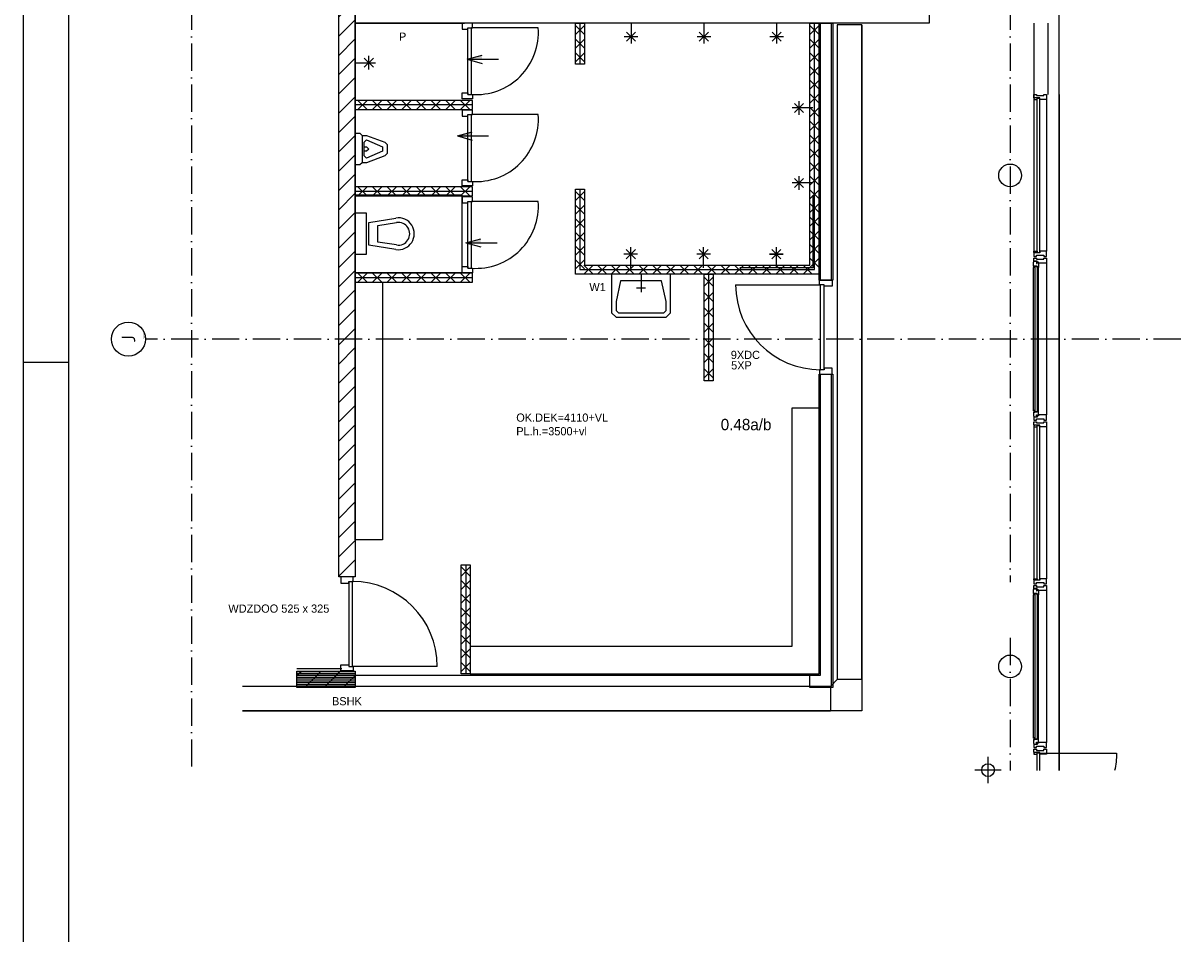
# Model space of a CAD drawing. Header units: millimetres. Extents: x -6587 to 170951, y 244 to 951952.
# Tile 53 of 102: x 25315 to 50770, y 914679 to 934709. Entities that reach past the tile are written whole.
import ezdxf
from ezdxf.enums import TextEntityAlignment as Align

# ---------------------------------------------------------------- set-up
doc = ezdxf.new("R2010")
doc.units = ezdxf.units.MM
doc.header["$LTSCALE"] = 100
doc.header["$PDMODE"] = 1
doc.linetypes.add('DASHDOT', pattern=[9, 6, -1.5, 0, -1.5])
for name, color, linetype in [('00KAD025', 2, 'CONTINUOUS'), ('00KAD070', 5, 'CONTINUOUS'), ('AL$7----_STRAMIEN', 1, 'DASHDOT'), ('ALN-----_BLOCKNAAM', 2, 'CONTINUOUS'), ('ALXA7---_KALKZVUIL', 1, 'CONTINUOUS'), ('BOUW', 8, 'CONTINUOUS'), ('DOORSNEDE', 1, 'CONTINUOUS'), ('KABELGOOT', 8, 'CONTINUOUS')]:
    doc.layers.add(name, color=color, linetype=linetype)
doc.styles.add('BURO-018', font='BUROFONT.shx', dxfattribs={"height": 180})
doc.styles.add('BURO-025', font='BUROFONT.shx', dxfattribs={"height": 250})
doc.styles.get("Standard").update_dxf_attribs({"font": 'iso.shx'})
pattern_1 = [(45, (-20420.1, 793926.38), (-212.13203, 212.13203), [])]
pattern_2 = [(45, (-20420.1, 793926.38), (-212.13203, 212.13203), [])]

# ---------------------------------------------------------------- blocks, each defined once
blk = doc.blocks.new('*U59')
at = {"layer": 'ALXA7---_KALKZVUIL', "color": 0}
for p, q in [((27783, 64175), (27683, 64275)), ((27783, 64275), (27683, 64175)), ((27783, 64025), (27683, 64125)), ((27783, 64125), (27683, 64025)), ((27783, 63875), (27683, 63975)), ((27783, 63975), (27683, 63875)), ((27783, 63725), (27683, 63825)), ((27783, 63825), (27683, 63725)), ((27783, 63575), (27683, 63675)), ((27783, 63675), (27683, 63575)), ((27783, 63425), (27683, 63525)), ((27783, 63525), (27683, 63425)), ((27783, 63275), (27683, 63375)), ((27783, 63375), (27683, 63275)), ((27783, 63125), (27683, 63225)), ((27783, 63225), (27683, 63125))]:
    blk.add_line(p, q, dxfattribs=at)
blk = doc.blocks.new('1010')
at = {"layer": 'AL$7----_STRAMIEN', "color": 7, "linetype": 'Continuous'}
blk.add_circle((0, 750), 750, dxfattribs=at)
at = {"layer": 'AL$7----_STRAMIEN', "color": 3, "linetype": 'Continuous'}
blk.add_attdef('STR-NAAM', text='', height=600, rotation=360, dxfattribs=at).set_placement((0, 750), align=Align.MIDDLE)
at = {"layer": 'ALN-----_BLOCKNAAM', "linetype": 'Continuous'}
blk.add_text('1010', height=100, dxfattribs=at).set_placement((0, 0))

msp = doc.modelspace()

# ---------------------------------------------------------------- hatches: boundary and pattern name
at = {"layer": 'BOUW'}
h = msp.add_hatch(dxfattribs=at)
h.set_pattern_fill('PREFBET', color=256, scale=2, style=0)
h.set_pattern_definition(pattern_1)
h.paths.add_polyline_path([(32615.3, 942824.3), (32615.3, 922528.6), (32255.3, 922528.6), (32255.3, 942824.3)])
h = msp.add_hatch(dxfattribs=at)
h.set_pattern_fill('PREFBET', color=256, scale=2, style=0)
h.set_pattern_definition(pattern_2)
h.paths.add_polyline_path([(32615.3, 942824.3), (32615.3, 922528.6), (32255.3, 922528.6), (32255.3, 942824.3)])
h = msp.add_hatch(dxfattribs=at)
h.set_pattern_fill('RASTER50', color=256, scale=200, style=0)
h.set_pattern_definition([(0, (-20420.1, 793926.383), (0, 40), [])])
h.paths.add_polyline_path([(31335.3, 920098.6), (31335.3, 920458.6), (32615.3, 920458.6), (32615.3, 920098.6)])
h = msp.add_hatch(dxfattribs=at)
h.set_pattern_fill('PREFBET', color=256, scale=2, style=0)
h.set_pattern_definition(pattern_1)
h.paths.add_polyline_path([(31335.3, 920098.6), (31335.3, 920458.6), (32615.3, 920458.6), (32615.3, 920098.6)])
h = msp.add_hatch(dxfattribs=at)
h.set_pattern_fill('PREFBET', color=256, scale=2, style=0)
h.set_pattern_definition(pattern_2)
h.paths.add_polyline_path([(31382.3, 920458.6), (32255.3, 920458.6), (32255.3, 920098.6), (31925, 920098.6), (31382.3, 920418.6)])

# ---------------------------------------------------------------- linework, layer by layer
at = {"layer": '00KAD025', "linetype": 'Continuous'}
for p, q in [((25314.7, 951952.4), (25314.7, 867852.4)), ((25314.7, 927252.4), (26314.7, 927252.4))]:
    msp.add_line(p, q, dxfattribs=at)
at = {"layer": '00KAD070', "linetype": 'Continuous'}
msp.add_line((26314.7, 950952.4), (26314.7, 868852.4), dxfattribs=at)
at = {"layer": 'AL$7----_STRAMIEN', "color": 1}
for p, q in [((29015.3, 946859.8), (29015.3, 918269.2)), ((47015.3, 946859.8), (47015.3, 922417.3)), ((50769.6, 927760.3), (28004, 927760.3)), ((50769.6, 927760.3), (28004, 927760.3)), ((47015.3, 921186.8), (47015.3, 918269.2))]:
    msp.add_line(p, q, dxfattribs=at)
at = {"layer": 'BOUW'}
for p, q in [((48095.3, 918269.2), (48095.3, 945640.3)), ((32615.3, 934708.6), (35015.3, 934708.6)), ((32615.3, 934708.6), (35015.3, 934708.6)), ((32615.3, 934708.6), (35015.3, 934708.6)), ((32615.3, 934708.6), (35015.3, 934708.6)), ((32615.3, 934708.6), (35015.3, 934708.6)), ((32615.3, 934708.6), (35015.3, 934708.6)), ((32615.3, 928522.6), (32615.3, 934708.6)), ((32615.3, 928522.6), (32615.3, 934708.6)), ((35195.3, 934708.6), (34967.3, 934708.6)), ((34967.3, 934708.6), (34967.3, 934574.6)), ((35195.3, 934608.6), (35195.3, 934708.6)), ((37457.3, 933808.6), (37457.3, 934708.6)), ((37457.3, 934708.6), (37657.3, 934708.6)), ((37557.3, 934708.6), (37557.3, 933808.6)), ((37557.3, 934708.6), (37557.3, 933808.6)), ((37657.3, 934708.6), (37657.3, 933808.6)), ((38682.1, 934708.6), (38682.1, 934258.6)), ((40282.1, 934708.6), (40282.1, 934258.6)), ((41882.1, 934708.6), (41882.1, 934258.6)), ((42615.5, 934708.6), (42815.5, 934708.6)), ((42615.5, 929388.6), (42615.5, 934708.6)), ((42715.5, 929288.6), (42715.5, 934708.6)), ((42715.5, 929288.6), (42715.5, 934708.6)), ((42715.5, 929288.6), (42715.5, 934708.6)), ((42815.5, 934708.6), (42815.5, 929188.6)), ((34967.3, 934574.6), (35093.3, 934574.6)), ((35093.3, 934574.6), (35093.3, 934608.6)), ((35093.3, 934608.6), (35195.3, 934608.6)), ((35093.3, 933140.6), (35093.3, 934608.6)), ((36641.3, 934608.6), (35173.3, 934608.6)), ((35173.3, 933140.6), (35173.3, 934608.6)), ((37657.3, 934458.6), (37457.3, 934658.6)), ((37657.3, 934658.6), (37457.3, 934458.6)), ((38782.1, 934308.6), (38582.1, 934508.6)), ((38782.1, 934508.6), (38582.1, 934308.6)), ((40382.1, 934308.6), (40182.1, 934508.6)), ((40382.1, 934508.6), (40182.1, 934308.6)), ((41982.1, 934308.6), (41782.1, 934508.6)), ((41982.1, 934508.6), (41782.1, 934308.6)), ((42615.5, 934658), (42815.5, 934458)), ((42615.5, 934458), (42815.5, 934658)), ((37657.3, 934158.6), (37457.3, 934358.6)), ((37657.3, 934358.6), (37457.3, 934158.6)), ((38832.1, 934408.6), (38532.1, 934408.6)), ((40432.1, 934408.6), (40132.1, 934408.6)), ((42032.1, 934408.6), (41732.1, 934408.6)), ((42615.5, 934356.8), (42815.5, 934156.8)), ((42615.5, 934156.8), (42815.5, 934356.8)), ((32815.3, 933738.3), (33015.3, 933938.3)), ((33015.3, 933738.3), (32815.3, 933938.3)), ((32915.3, 933688.3), (32915.3, 933988.3)), ((37657.3, 933858.6), (37457.3, 934058.6)), ((37657.3, 934058.6), (37457.3, 933858.6)), ((42615.5, 934055.6), (42815.5, 933855.6)), ((42615.5, 933855.6), (42815.5, 934055.6)), ((32615.3, 933838.3), (33065.3, 933838.3)), ((37657.3, 933808.6), (37457.3, 933808.6)), ((42615.5, 933754.4), (42815.5, 933554.4)), ((42615.5, 933554.4), (42815.5, 933754.4)), ((42615.5, 933453.3), (42815.5, 933253.3)), ((42615.5, 933253.3), (42815.5, 933453.3)), ((34967.3, 933040.6), (34967.3, 933174.6)), ((34967.3, 933174.6), (35093.3, 933174.6)), ((35093.3, 933174.6), (35093.3, 933140.6)), ((35195.3, 933008.6), (32615.3, 933008.6)), ((32615.3, 933008.6), (32615.3, 932808.6)), ((32676.5, 933008.6), (32876.5, 932808.6)), ((32876.5, 933008.6), (32676.5, 932808.6)), ((32999, 933008.6), (33199, 932808.6)), ((33199, 933008.6), (32999, 932808.6)), ((33321.5, 933008.6), (33521.5, 932808.6)), ((33521.5, 933008.6), (33321.5, 932808.6)), ((33644, 933008.6), (33844, 932808.6)), ((33844, 933008.6), (33644, 932808.6)), ((33966.5, 933008.6), (34166.5, 932808.6)), ((34166.5, 933008.6), (33966.5, 932808.6)), ((34289, 933008.6), (34489, 932808.6)), ((34489, 933008.6), (34289, 932808.6)), ((34611.5, 933008.6), (34811.5, 932808.6)), ((34811.5, 933008.6), (34611.5, 932808.6)), ((34934, 933008.6), (35134, 932808.6)), ((35134, 933008.6), (34934, 932808.6)), ((35195.3, 933040.6), (34967.3, 933040.6)), ((35093.3, 933140.6), (35195.3, 933140.6)), ((35195.3, 933140.6), (35195.3, 933040.6)), ((35195.3, 932808.6), (35195.3, 933008.6)), ((42615.5, 933152.1), (42815.5, 932952.1)), ((42615.5, 932952.1), (42815.5, 933152.1)), ((48095.3, 933142.6), (48095.3, 918269.2)), ((35195.3, 932908.6), (32615.3, 932908.6)), ((32615.3, 932808.6), (35195.3, 932808.6)), ((35195.3, 932795.8), (34967.3, 932795.8)), ((34967.3, 932795.8), (34967.3, 932661.8)), ((35093.3, 932661.8), (35093.3, 932695.8)), ((35093.3, 932695.8), (35195.3, 932695.8)), ((35093.3, 931227.8), (35093.3, 932695.8)), ((36641.3, 932695.8), (35173.3, 932695.8)), ((35173.3, 931227.8), (35173.3, 932695.8)), ((35195.3, 932695.8), (35195.3, 932795.8)), ((42615.5, 932850.9), (42815.5, 932650.9)), ((42615.5, 932650.9), (42815.5, 932850.9)), ((34967.3, 932661.8), (35093.3, 932661.8)), ((42615.5, 932549.7), (42815.5, 932349.7)), ((42615.5, 932349.7), (42815.5, 932549.7)), ((32615.3, 932289.6), (32715.3, 932289.6)), ((32615.3, 931589.6), (32615.3, 932289.6)), ((32715.3, 932289.6), (32765.3, 932239.6)), ((32765.3, 932239.6), (32765.3, 932239.6)), ((32765.3, 932239.6), (32765.3, 931639.6)), ((32765.3, 932239.6), (32865.3, 932239.6)), ((32865.3, 932239.6), (33265.3, 932089.6)), ((42615.5, 932248.5), (42815.5, 932048.5)), ((42615.5, 932048.5), (42815.5, 932248.5)), ((32815.3, 932089.6), (32865.3, 932139.6)), ((32815.3, 931789.6), (32815.3, 932089.6)), ((32815.3, 931989.6), (32865.3, 931989.6)), ((32865.3, 932139.6), (33215.3, 931989.6)), ((32865.3, 932139.6), (32865.3, 932139.6)), ((32865.3, 931989.6), (32915.3, 931939.6)), ((32915.3, 931939.6), (32865.3, 931889.6)), ((33215.3, 931989.6), (33215.3, 931889.6)), ((33265.3, 932089.6), (33265.3, 932089.6)), ((33265.3, 932089.6), (33315.3, 932039.6)), ((33315.3, 932039.6), (33315.3, 931839.6)), ((42615.5, 931947.4), (42815.5, 931747.4)), ((42615.5, 931747.4), (42815.5, 931947.4)), ((32865.3, 931889.6), (32815.3, 931889.6)), ((32865.3, 931739.6), (32815.3, 931789.6)), ((33215.3, 931889.6), (32865.3, 931739.6)), ((33265.3, 931789.6), (32865.3, 931639.6)), ((33315.3, 931839.6), (33265.3, 931789.6)), ((33315.3, 931839.6), (33315.3, 931839.6)), ((32715.3, 931589.6), (32615.3, 931589.6)), ((32765.3, 931639.6), (32715.3, 931589.6)), ((32865.3, 931639.6), (32765.3, 931639.6)), ((42615.5, 931646.2), (42815.5, 931446.2)), ((42615.5, 931446.2), (42815.5, 931646.2)), ((34967.3, 931127.8), (34967.3, 931261.8)), ((34967.3, 931261.8), (35093.3, 931261.8)), ((35093.3, 931261.8), (35093.3, 931227.8)), ((35093.3, 931227.8), (35195.3, 931227.8)), ((35195.3, 931227.8), (35195.3, 931127.8)), ((42675.5, 931193.6), (42225.5, 931193.6)), ((42275.5, 931093.6), (42475.5, 931293.6)), ((42475.5, 931093.6), (42275.5, 931293.6)), ((42375.5, 931043.6), (42375.5, 931343.6)), ((42615.5, 931345), (42815.5, 931145)), ((42615.5, 931145), (42815.5, 931345)), ((35195.3, 931108.6), (32615.3, 931108.6)), ((32615.3, 931108.6), (32615.3, 929308.6)), ((32615.3, 931108.6), (32615.3, 929308.6)), ((32615.3, 931108.6), (32615.3, 930908.6)), ((35195.3, 931008.6), (32615.3, 931008.6)), ((34967.3, 930926.2), (32615.3, 930926.2)), ((32615.3, 930926.2), (32615.3, 929226.2)), ((32615.3, 930908.6), (35195.3, 930908.6)), ((32676.5, 931108.6), (32876.5, 930908.6)), ((32876.5, 931108.6), (32676.5, 930908.6)), ((32999, 931108.6), (33199, 930908.6)), ((33199, 931108.6), (32999, 930908.6)), ((33321.5, 931108.6), (33521.5, 930908.6)), ((33521.5, 931108.6), (33321.5, 930908.6)), ((33644, 931108.6), (33844, 930908.6)), ((33844, 931108.6), (33644, 930908.6)), ((33966.5, 931108.6), (34166.5, 930908.6)), ((34166.5, 931108.6), (33966.5, 930908.6)), ((34289, 931108.6), (34489, 930908.6)), ((34489, 931108.6), (34289, 930908.6)), ((34611.5, 931108.6), (34811.5, 930908.6)), ((34811.5, 931108.6), (34611.5, 930908.6)), ((34934, 931108.6), (35134, 930908.6)), ((35134, 931108.6), (34934, 930908.6)), ((35195.3, 931127.8), (34967.3, 931127.8)), ((34967.3, 929226.2), (34967.3, 930926.2)), ((35195.3, 930887.5), (34967.3, 930887.5)), ((34967.3, 930887.5), (34967.3, 930753.5)), ((35195.3, 930908.6), (35195.3, 931108.6)), ((35195.3, 930787.5), (35195.3, 930887.5)), ((37457.3, 929188.6), (37457.3, 931058.6)), ((37457.3, 931058.6), (37657.3, 931058.6)), ((37657.3, 930808), (37457.3, 931008)), ((37657.3, 931008), (37457.3, 930808)), ((37557.3, 931058.6), (37557.3, 929288.6)), ((37557.3, 931058.6), (37557.3, 929288.6)), ((37557.3, 931058.6), (37557.3, 929288.6)), ((37657.3, 931058.6), (37657.3, 929388.6)), ((42615.5, 931043.8), (42815.5, 930843.8)), ((42615.5, 930843.8), (42815.5, 931043.8)), ((42675.5, 930928.6), (42675.5, 929328.6)), ((34967.3, 930753.5), (35093.3, 930753.5)), ((35093.3, 930753.5), (35093.3, 930787.5)), ((35093.3, 930787.5), (35195.3, 930787.5)), ((35093.3, 929319.5), (35093.3, 930787.5)), ((36641.3, 930787.5), (35173.3, 930787.5)), ((35173.3, 929319.5), (35173.3, 930787.5)), ((37657.3, 930506.8), (37457.3, 930706.8)), ((37657.3, 930706.8), (37457.3, 930506.8)), ((42615.5, 930742.6), (42815.5, 930542.6)), ((42615.5, 930542.6), (42815.5, 930742.6)), ((32865.3, 930526.2), (32615.3, 930526.2)), ((32615.3, 930526.2), (32615.3, 929626.2)), ((32865.3, 929626.2), (32865.3, 930526.2)), ((32915.3, 930326.2), (33509.7, 930421.8)), ((33415.3, 930426.2), (33415.3, 930426.2)), ((37657.3, 930205.6), (37457.3, 930405.6)), ((37657.3, 930405.6), (37457.3, 930205.6)), ((42615.5, 930441.5), (42815.5, 930241.5)), ((42615.5, 930241.5), (42815.5, 930441.5)), ((32915.3, 929826.2), (32915.3, 930326.2)), ((33115.3, 930257.1), (33525.6, 930323)), ((33115.3, 929895.3), (33115.3, 930257.1)), ((33765.3, 930176.2), (33765.3, 930176.2)), ((42615.5, 930140.3), (42815.5, 929940.3)), ((42615.5, 929940.3), (42815.5, 930140.3)), ((33525.6, 929829.4), (33115.3, 929895.3)), ((37657.3, 929904.4), (37457.3, 930104.4)), ((37657.3, 930104.4), (37457.3, 929904.4)), ((32615.3, 929626.2), (32865.3, 929626.2)), ((33509.7, 929730.6), (32915.3, 929826.2)), ((37657.3, 929603.3), (37457.3, 929803.3)), ((37657.3, 929803.3), (37457.3, 929603.3)), ((38825.5, 929628.6), (38525.5, 929628.6)), ((38775.5, 929528.6), (38575.5, 929728.6)), ((38775.5, 929728.6), (38575.5, 929528.6)), ((38675.5, 929328.6), (38675.5, 929778.6)), ((40425.5, 929628.6), (40125.5, 929628.6)), ((40375.5, 929528.6), (40175.5, 929728.6)), ((40375.5, 929728.6), (40175.5, 929528.6)), ((40275.5, 929328.6), (40275.5, 929778.6)), ((41875.5, 929328.6), (41875.5, 929778.6)), ((41875.5, 929328.6), (41875.5, 929778.6)), ((42615.5, 929839.1), (42815.5, 929639.1)), ((42615.5, 929639.1), (42815.5, 929839.1)), ((37657.3, 929302.1), (37457.3, 929502.1)), ((37657.3, 929502.1), (37457.3, 929302.1)), ((37844.9, 929388.6), (37644.9, 929188.6)), ((37644.9, 929388.6), (37844.9, 929188.6)), ((37657.3, 929388.6), (42615.5, 929388.6)), ((38146.1, 929388.6), (37946.1, 929188.6)), ((37946.1, 929388.6), (38146.1, 929188.6)), ((38447.3, 929388.6), (38247.3, 929188.6)), ((38247.3, 929388.6), (38447.3, 929188.6)), ((38748.4, 929388.6), (38548.4, 929188.6)), ((38548.4, 929388.6), (38748.4, 929188.6)), ((39049.6, 929388.6), (38849.6, 929188.6)), ((38849.6, 929388.6), (39049.6, 929188.6)), ((39350.8, 929388.6), (39150.8, 929188.6)), ((39150.8, 929388.6), (39350.8, 929188.6)), ((39652, 929388.6), (39452, 929188.6)), ((39452, 929388.6), (39652, 929188.6)), ((39953.2, 929388.6), (39753.2, 929188.6)), ((39753.2, 929388.6), (39953.2, 929188.6)), ((40254.3, 929388.6), (40054.3, 929188.6)), ((40054.3, 929388.6), (40254.3, 929188.6)), ((40555.5, 929388.6), (40355.5, 929188.6)), ((40355.5, 929388.6), (40555.5, 929188.6)), ((40856.7, 929388.6), (40656.7, 929188.6)), ((40656.7, 929388.6), (40856.7, 929188.6)), ((41157.9, 929388.6), (40957.9, 929188.6)), ((40957.9, 929388.6), (41157.9, 929188.6)), ((41459, 929388.6), (41259, 929188.6)), ((41259, 929388.6), (41459, 929188.6)), ((41760.2, 929388.6), (41560.2, 929188.6)), ((41560.2, 929388.6), (41760.2, 929188.6)), ((42061.4, 929388.6), (41861.4, 929188.6)), ((41861.4, 929388.6), (42061.4, 929188.6)), ((42362.6, 929388.6), (42162.6, 929188.6)), ((42162.6, 929388.6), (42362.6, 929188.6)), ((42663.8, 929388.6), (42463.8, 929188.6)), ((42463.8, 929388.6), (42663.8, 929188.6)), ((42615.5, 929537.9), (42815.5, 929337.9)), ((42615.5, 929337.9), (42815.5, 929537.9)), ((32615.3, 929226.2), (34967.3, 929226.2)), ((35195.3, 929208.6), (32615.3, 929208.6)), ((32615.3, 929208.6), (32615.3, 929008.6)), ((35195.3, 929108.6), (32615.3, 929108.6)), ((32676.5, 929208.6), (32876.5, 929008.6)), ((32876.5, 929208.6), (32676.5, 929008.6)), ((32999, 929208.6), (33199, 929008.6)), ((33199, 929208.6), (32999, 929008.6)), ((33321.5, 929208.6), (33521.5, 929008.6)), ((33521.5, 929208.6), (33321.5, 929008.6)), ((33644, 929208.6), (33844, 929008.6)), ((33844, 929208.6), (33644, 929008.6)), ((33966.5, 929208.6), (34166.5, 929008.6)), ((34166.5, 929208.6), (33966.5, 929008.6)), ((34289, 929208.6), (34489, 929008.6)), ((34489, 929208.6), (34289, 929008.6)), ((34611.5, 929208.6), (34811.5, 929008.6)), ((34811.5, 929208.6), (34611.5, 929008.6)), ((34934, 929208.6), (35134, 929008.6)), ((35134, 929208.6), (34934, 929008.6)), ((34967.3, 929219.5), (34967.3, 929353.5)), ((34967.3, 929353.5), (35093.3, 929353.5)), ((35195.3, 929219.5), (34967.3, 929219.5)), ((35093.3, 929353.5), (35093.3, 929319.5)), ((35093.3, 929319.5), (35195.3, 929319.5)), ((35195.3, 929319.5), (35195.3, 929219.5)), ((35195.3, 929008.6), (35195.3, 929208.6)), ((40345.5, 929188.6), (37457.3, 929188.6)), ((42815.5, 929188.6), (37457.3, 929188.6)), ((37557.3, 929288.6), (42715.5, 929288.6)), ((37557.3, 929288.6), (42715.5, 929288.6)), ((37557.3, 929288.6), (42715.5, 929288.6)), ((38251.4, 929188.6), (38251.4, 928588.6)), ((39551.4, 929188.6), (38251.4, 929188.6)), ((38901.4, 929188.6), (38901.4, 928788.6)), ((39551.4, 928588.6), (39551.4, 929188.6)), ((40285.5, 929188.6), (40485.5, 929188.6)), ((40285.5, 926838.6), (40285.5, 929188.6)), ((40485.5, 928920.7), (40285.5, 929120.7)), ((40485.5, 929120.7), (40285.5, 928920.7)), ((40385.5, 929188.6), (40385.5, 926838.6)), ((40385.5, 929188.6), (40385.5, 926838.6)), ((40485.5, 929188.6), (40485.5, 926838.6)), ((42675.5, 929328.6), (41075.5, 929328.6)), ((42675.5, 929328.6), (42675.5, 929328.6)), ((32615.3, 929008.6), (35195.3, 929008.6)), ((32615.3, 929008.6), (33215.3, 929008.6)), ((32615.3, 923348.6), (32615.3, 929008.6)), ((33215.3, 929008.6), (33215.3, 923348.6)), ((38451.4, 929038.6), (38351.4, 928588.6)), ((39351.4, 929038.6), (38451.4, 929038.6)), ((38801.4, 928888.6), (39001.4, 928888.6)), ((39451.4, 928588.6), (39351.4, 929038.6)), ((40980.5, 928954.5), (42848.5, 928954.5)), ((42848.5, 927086.5), (42848.5, 928954.5)), ((42928.5, 927086.5), (42928.5, 928954.5)), ((40485.5, 928585), (40285.5, 928785)), ((40485.5, 928785), (40285.5, 928585)), ((38251.4, 928588.6), (38251.4, 928338.6)), ((38251.4, 928338.6), (38351.4, 928238.6)), ((38351.4, 928588.6), (38351.4, 928388.6)), ((38351.4, 928388.6), (38401.4, 928338.6)), ((38401.4, 928338.6), (39401.4, 928338.6)), ((39401.4, 928338.6), (39451.4, 928388.6)), ((39451.4, 928388.6), (39451.4, 928588.6)), ((39451.4, 928238.6), (39551.4, 928338.6)), ((39551.4, 928338.6), (39551.4, 928588.6)), ((40485.5, 928249.3), (40285.5, 928449.3)), ((40485.5, 928449.3), (40285.5, 928249.3)), ((38351.4, 928238.6), (39451.4, 928238.6)), ((40485.5, 927913.6), (40285.5, 928113.6)), ((40485.5, 928113.6), (40285.5, 927913.6)), ((40485.5, 927577.8), (40285.5, 927777.8)), ((40485.5, 927777.8), (40285.5, 927577.8)), ((40485.5, 927242.1), (40285.5, 927442.1)), ((40485.5, 927442.1), (40285.5, 927242.1)), ((40485.5, 926906.4), (40285.5, 927106.4)), ((40485.5, 927106.4), (40285.5, 926906.4)), ((42928.5, 927086.5), (42826.5, 927086.5)), ((42826.5, 927086.5), (42826.5, 926986.5)), ((43104.5, 927120.5), (42928.5, 927120.5)), ((42928.5, 927120.5), (42928.5, 927086.5)), ((43104.5, 926986.5), (43104.5, 927120.5)), ((40485.5, 926838.6), (40285.5, 926838.6)), ((42815.5, 926986.5), (43115.5, 926986.5)), ((42815.5, 920398.6), (42815.5, 926986.5)), ((42826.5, 926986.5), (43104.5, 926986.5)), ((42845.5, 920368.6), (42845.5, 926986.5)), ((43085.5, 920128.6), (43085.5, 926986.5)), ((43115.5, 926986.5), (43115.5, 920098.6)), ((47535.3, 925830.6), (47535.3, 922490.6)), ((47613.3, 922460.6), (47613.3, 925860.6)), ((47613.3, 925860.6), (47665.3, 925860.6)), ((47665.3, 925860.6), (47665.3, 922460.6)), ((47813.3, 925830.6), (47813.3, 922490.6)), ((33215.3, 923348.6), (32615.3, 923348.6)), ((47535.3, 922466.6), (47535.3, 922490.6)), ((47535.3, 922490.6), (47609.3, 922490.6)), ((47609.3, 922490.6), (47609.3, 922456.6)), ((47775.3, 922490.6), (47669.3, 922490.6)), ((47669.3, 922490.6), (47669.3, 922456.6)), ((47791.3, 922490.6), (47775.3, 922490.6)), ((47799.3, 922490.6), (47791.3, 922490.6)), ((47813.3, 922490.6), (47799.3, 922490.6)), ((47813.3, 922416.4), (47813.3, 922490.6)), ((47545.3, 922466.6), (47535.3, 922466.6)), ((47535.3, 922456.6), (47535.3, 922378.6)), ((47669.3, 922456.6), (47535.3, 922456.6)), ((47535.3, 922378.6), (47547.3, 922378.6)), ((47545.3, 922456.6), (47545.3, 922466.6)), ((47609.3, 922456.6), (47545.3, 922456.6)), ((47547.3, 922378.6), (47575.3, 922378.6)), ((47575.3, 922378.6), (47575.3, 922378.6)), ((47575.3, 922378.6), (47595.3, 922378.6)), ((47595.3, 922378.6), (47595.3, 922406.6)), ((47595.3, 922406.6), (47755.3, 922406.6)), ((47665.3, 922460.6), (47613.3, 922460.6)), ((47755.3, 922406.6), (47755.3, 922378.6)), ((47755.3, 922378.6), (47773.3, 922378.6)), ((47773.3, 922378.6), (47773.3, 922378.6)), ((47773.3, 922378.6), (47801.3, 922378.6)), ((47801.3, 922378.6), (47813.3, 922378.6)), ((47813.3, 922378.6), (47813.3, 922416.4)), ((47813.3, 922230.6), (47813.3, 918890.6)), ((47529.3, 918984.8), (47529.3, 922136.3)), ((47564.9, 922162.2), (47607.3, 922162.2)), ((47564.9, 918958.9), (47564.9, 922162.2)), ((47607.3, 922162.2), (47607.3, 918958.9)), ((47637.3, 918984.8), (47637.3, 922136.3)), ((42615.5, 920398.6), (42815.5, 920398.6)), ((42615.5, 920098.6), (42615.5, 920398.6)), ((42615.5, 920368.6), (42845.5, 920368.6)), ((42615.5, 920128.6), (43085.5, 920128.6)), ((43115.5, 920098.6), (42615.5, 920098.6)), ((47611.3, 918954.9), (47529.3, 918954.9)), ((47529.3, 918954.9), (47529.3, 918869.9)), ((47560.9, 918988.9), (47533.8, 918988.9)), ((47533.8, 918988.9), (47533.8, 918954.9)), ((47533.8, 918954.9), (47560.9, 918954.9)), ((47560.9, 918954.9), (47560.9, 918988.9)), ((47607.3, 918958.9), (47564.9, 918958.9)), ((47637.3, 918984.8), (47611.3, 918988.9)), ((47611.3, 918988.9), (47611.3, 918954.9)), ((47637.3, 918890.6), (47637.3, 918984.8)), ((47529.3, 918869.9), (47537.7, 918865)), ((47607.3, 918844.6), (47535.3, 918844.6)), ((47535.3, 918844.6), (47535.3, 918778.6)), ((47535.3, 918778.6), (47594.3, 918778.6)), ((47537.7, 918865), (47537.7, 918850.9)), ((47537.7, 918850.9), (47597.3, 918850.9)), ((47594.3, 918778.6), (47594.3, 918806.6)), ((47594.3, 918806.6), (47754.3, 918806.6)), ((47597.3, 918850.9), (47597.3, 918895.9)), ((47597.3, 918895.9), (47607.3, 918895.9)), ((47607.3, 918895.9), (47607.3, 918879.9)), ((47607.3, 918879.9), (47637.3, 918879.9)), ((47637.3, 918872.6), (47607.3, 918872.6)), ((47607.3, 918872.6), (47607.3, 918844.6)), ((47813.3, 918890.6), (47637.3, 918890.6)), ((47637.3, 918890.6), (47637.3, 918872.6)), ((47637.3, 918879.9), (47637.3, 918890.6)), ((47754.3, 918806.6), (47754.3, 918778.6)), ((47754.3, 918778.6), (47813.3, 918778.6)), ((47813.3, 918778.6), (47813.3, 918890.6)), ((46531.5, 917989.7), (46531.5, 918570.3)), ((46531.5, 917989.7), (46531.5, 918570.3)), ((46821.9, 918280), (46241.2, 918280)), ((46821.9, 918280), (46241.2, 918280))]:
    msp.add_line(p, q, dxfattribs=at)
for points in [[(32615.3, 942824.3), (32615.3, 922528.6), (32255.3, 922528.6), (32255.3, 942824.3)], [(32615.3, 942824.3), (32615.3, 922528.6), (32255.3, 922528.6), (32255.3, 942824.3)], [(45235.3, 934708.6), (32615.3, 934708.6), (32615.3, 935008.6), (45235.3, 935008.6)], [(42815.5, 929054.5), (42815.5, 934708.6), (43115.5, 934708.6), (43115.5, 929054.5)], [(47535.3, 933064.6), (47535.3, 933142.6), (47547.3, 933142.6), (47575.3, 933142.6), (47575.3, 933142.6), (47595.3, 933142.6), (47595.3, 933114.6), (47755.3, 933114.6), (47755.3, 933142.6), (47774.3, 933142.6), (47774.3, 933142.6), (47801.3, 933142.6), (47813.3, 933142.6), (47813.3, 933104.7), (47813.3, 933030.6), (47799.3, 933030.6), (47791.3, 933030.6), (47775.3, 933030.6), (47669.3, 933030.6), (47669.3, 933064.6)], [(47609.3, 933064.6), (47545.3, 933064.6), (47545.3, 933054.6), (47535.3, 933054.6), (47535.3, 933030.6), (47609.3, 933030.6)], [(47665.3, 929660.6), (47613.3, 929660.6), (47613.3, 933060.6), (47665.3, 933060.6)], [(47609.3, 929656.6), (47545.3, 929656.6), (47545.3, 929666.6), (47535.3, 929666.6), (47535.3, 929690.6), (47609.3, 929690.6)], [(47535.3, 929656.6), (47535.3, 929578.6), (47547.3, 929578.6), (47575.3, 929578.6), (47575.3, 929578.6), (47595.3, 929578.6), (47595.3, 929606.6), (47755.3, 929606.6), (47755.3, 929578.6), (47773.3, 929578.6), (47773.3, 929578.6), (47801.3, 929578.6), (47813.3, 929578.6), (47813.3, 929616.4), (47813.3, 929690.6), (47799.3, 929690.6), (47791.3, 929690.6), (47775.3, 929690.6), (47669.3, 929690.6), (47669.3, 929656.6)], [(47529.3, 929451.2), (47537.7, 929456.1), (47537.7, 929470.2), (47597.3, 929470.2), (47597.3, 929425.2), (47607.3, 929425.2), (47607.3, 929441.2), (47637.3, 929441.2), (47637.3, 929430.6), (47637.3, 929336.3), (47611.3, 929332.2), (47611.3, 929366.2), (47529.3, 929366.2)], [(47533.8, 929366.2), (47560.9, 929366.2), (47560.9, 929332.2), (47533.8, 929332.2)], [(47535.3, 929542.6), (47594.3, 929542.6), (47594.3, 929514.6), (47754.3, 929514.6), (47754.3, 929542.6), (47813.3, 929542.6), (47813.3, 929430.6), (47637.3, 929430.6), (47637.3, 929448.6), (47607.3, 929448.6), (47607.3, 929476.6), (47535.3, 929476.6)], [(47607.3, 926158.9), (47564.9, 926158.9), (47564.9, 929362.2), (47607.3, 929362.2)], [(35145.3, 920998.6), (35145.3, 920398.6), (42815.5, 920398.6), (42815.5, 926238.6), (42215.5, 926238.6), (42215.5, 920998.6)], [(47529.3, 926069.9), (47537.7, 926065), (47537.7, 926050.9), (47597.3, 926050.9), (47597.3, 926095.9), (47607.3, 926095.9), (47607.3, 926079.9), (47637.3, 926079.9), (47637.3, 926090.6), (47637.3, 926184.8), (47611.3, 926188.9), (47611.3, 926154.9), (47529.3, 926154.9)], [(47533.8, 926154.9), (47560.9, 926154.9), (47560.9, 926188.9), (47533.8, 926188.9)], [(47535.3, 925978.6), (47594.3, 925978.6), (47594.3, 926006.6), (47754.3, 926006.6), (47754.3, 925978.6), (47813.3, 925978.6), (47813.3, 926090.6), (47637.3, 926090.6), (47637.3, 926072.6), (47607.3, 926072.6), (47607.3, 926044.6), (47535.3, 926044.6)], [(47535.3, 925864.6), (47535.3, 925942.6), (47547.3, 925942.6), (47575.3, 925942.6), (47575.3, 925942.6), (47595.3, 925942.6), (47595.3, 925914.6), (47755.3, 925914.6), (47755.3, 925942.6), (47774.3, 925942.6), (47774.3, 925942.6), (47801.3, 925942.6), (47813.3, 925942.6), (47813.3, 925904.7), (47813.3, 925830.6), (47799.3, 925830.6), (47791.3, 925830.6), (47775.3, 925830.6), (47669.3, 925830.6), (47669.3, 925864.6)], [(47609.3, 925864.6), (47545.3, 925864.6), (47545.3, 925854.6), (47535.3, 925854.6), (47535.3, 925830.6), (47609.3, 925830.6)], [(35145.3, 922798.6), (35145.3, 920398.6), (34945.3, 920398.6), (34945.3, 922798.6)], [(47529.3, 922251.2), (47537.7, 922256.1), (47537.7, 922270.2), (47597.3, 922270.2), (47597.3, 922225.2), (47607.3, 922225.2), (47607.3, 922241.2), (47637.3, 922241.2), (47637.3, 922230.6), (47637.3, 922136.3), (47611.3, 922132.2), (47611.3, 922166.2), (47529.3, 922166.2)], [(47535.3, 922342.6), (47594.3, 922342.6), (47594.3, 922314.6), (47754.3, 922314.6), (47754.3, 922342.6), (47813.3, 922342.6), (47813.3, 922230.6), (47637.3, 922230.6), (47637.3, 922248.6), (47607.3, 922248.6), (47607.3, 922276.6), (47535.3, 922276.6)], [(47533.8, 922166.2), (47560.9, 922166.2), (47560.9, 922132.2), (47533.8, 922132.2)], [(31335.3, 920098.6), (31335.3, 920458.6), (32615.3, 920458.6), (32615.3, 920098.6)], [(47535.3, 918664.6), (47535.3, 918742.6), (47547.3, 918742.6), (47575.3, 918742.6), (47575.3, 918742.6), (47595.3, 918742.6), (47595.3, 918714.6), (47755.3, 918714.6), (47755.3, 918742.6), (47774.3, 918742.6), (47774.3, 918742.6), (47801.3, 918742.6), (47813.3, 918742.6), (47813.3, 918704.7), (47813.3, 918630.6), (47799.3, 918630.6), (47791.3, 918630.6), (47775.3, 918630.6), (47669.3, 918630.6), (47669.3, 918664.6)], [(47609.3, 918664.6), (47545.3, 918664.6), (47545.3, 918654.6), (47535.3, 918654.6), (47535.3, 918630.6), (47609.3, 918630.6)]]:
    msp.add_lwpolyline(points, close=True, dxfattribs=at)
for points in [[(42845.5, 929054.5), (42845.5, 934708.6)], [(43085.5, 929054.5), (43085.5, 934708.6)], [(47535.3, 934710.2), (47535.3, 929690.6)], [(47843.3, 934708.6), (47843.3, 933142.6)], [(47843.3, 934708.6), (47843.3, 933142.6)], [(42275.5, 932743.6), (42475.5, 932943.6)], [(42475.5, 932743.6), (42275.5, 932943.6)], [(42375.5, 932693.6), (42375.5, 932993.6)], [(47813.3, 933030.6), (47813.3, 929690.6)], [(42675.5, 932843.6), (42225.5, 932843.6)], [(42025.5, 929628.6), (41725.5, 929628.6)], [(41725.5, 929628.6), (42025.5, 929628.6)], [(41975.5, 929728.6), (41775.5, 929528.6)], [(41975.5, 929528.6), (41775.5, 929728.6)], [(41775.5, 929728.6), (41975.5, 929528.6)], [(41775.5, 929528.6), (41975.5, 929728.6)], [(47813.3, 929430.6), (47813.3, 926090.6)], [(47529.3, 926184.8), (47529.3, 929336.3)], [(47637.3, 926184.8), (47637.3, 929336.3)], [(42826.5, 929054.5), (43104.5, 929054.5), (43104.5, 928920.5), (42928.5, 928920.5), (42928.5, 928954.5), (42826.5, 928954.5), (42826.5, 929054.5)], [(35045.3, 922798.6), (35045.3, 920398.6)], [(32574.3, 922528.6), (32296.3, 922528.6), (32296.3, 922394.6), (32472.3, 922394.6), (32472.3, 922428.6), (32574.3, 922428.6), (32574.3, 922528.6)], [(32472.3, 922428.6), (32472.3, 920560.6)], [(32552.3, 922428.6), (32552.3, 920560.6)], [(31335.3, 920512.6), (32321.3, 920512.6)], [(32574.3, 920460.6), (32296.3, 920460.6), (32296.3, 920594.6), (32472.3, 920594.6), (32472.3, 920560.6), (32574.3, 920560.6), (32574.3, 920460.6)], [(34420.3, 920560.6), (32552.3, 920560.6)], [(32615.3, 920368.6), (42615.5, 920368.6)], [(32615.3, 920128.6), (42615.5, 920128.6)], [(47613.3, 918269.2), (47613.3, 918660.6), (47665.3, 918660.6), (47665.3, 918269.2)]]:
    msp.add_lwpolyline(points, dxfattribs=at)
msp.add_lwpolyline([(47665.3, 918651.1), (49355.8, 918651.1, -0.0570203), (49312.1, 918269.2, -0.4142136)], format="xyb", dxfattribs=at)
for centre, radius in [((47015.3, 931360.3), 250), ((47015.3, 931360.3), 250), ((47015.3, 920560.3), 250), ((46531.5, 918280), 140.3), ((46531.5, 918280), 140.3)]:
    msp.add_circle(centre, radius, dxfattribs=at)
for centre, radius, start, end in [((35273.4, 934508.4), 1371.6, 265.8145, 4.1855), ((35273.4, 932595.7), 1371.6, 265.8145, 4.1855), ((35273.4, 930687.4), 1371.6, 265.8145, 4.1855), ((33565.3, 930076.2), 350, 260.86729, 99.13271), ((33565.3, 930076.2), 250, 260.86729, 99.13271), ((42848.5, 928954.5), 1868, 180, 270), ((32552.3, 920560.6), 1868, 0, 90)]:
    msp.add_arc(centre, radius, start, end, dxfattribs=at)
for p in [(47014.9, 931360.3), (47014.9, 927760.3), (47014.9, 920560.3)]:
    msp.add_point(p, dxfattribs=at)
at = {"layer": 'DOORSNEDE', "color": 1}
for p, q in [((35080.7, 933913.6), (35405.8, 934003.9)), ((35080.7, 933913.6), (35767, 933913.6)), ((35080.7, 933913.6), (35405.8, 933823.3)), ((34862.1, 932228.2), (35187.2, 932318.5)), ((34862.1, 932228.2), (35548.5, 932228.2)), ((34862.1, 932228.2), (35187.2, 932137.9)), ((35049.5, 929877), (35374.6, 929967.3)), ((35049.5, 929877), (35735.8, 929877)), ((35049.5, 929877), (35374.6, 929786.7))]:
    msp.add_line(p, q, dxfattribs=at)
for points in [[(35405.8, 934003.9), (35405.8, 933913.6), (35080.7, 933913.6)], [(35187.2, 932318.5), (35187.2, 932228.2), (34862.1, 932228.2)], [(35374.6, 929967.3), (35374.6, 929877), (35049.5, 929877)]]:
    msp.add_solid(points, dxfattribs=at)
at = {"layer": 'KABELGOOT', "color": 8}
for p, q in [((43755.5, 934670.6, 7300), (43215.5, 934670.6, 7300)), ((43215.5, 934670.6, 7300), (43215.5, 934550.6, 7300)), ((43215.5, 934670.6, 7300), (43215.5, 920270.6, 7300)), ((43215.5, 934670.6, 7420), (43215.5, 920270.6, 7420)), ((43755.5, 934550.6, 7300), (43755.5, 934670.6, 7300)), ((43755.5, 934670.6, 7300), (43755.5, 920270.6, 7300)), ((43755.5, 920270.6, 7420), (43755.5, 934670.6, 7420)), ((43755.5, 920270.6, 7300), (43215.5, 920270.6, 7300)), ((43065.5, 920120.6, 7420), (30137.5, 920120.6, 7420)), ((43065.5, 920120.6, 7300), (30137.5, 920120.6, 7300)), ((43065.5, 920120.6, 7300), (43065.5, 919580.6, 7300)), ((43065.5, 919580.6, 7300), (30137.5, 919580.6, 7300)), ((30137.5, 919580.6, 7420), (43065.5, 919580.6, 7420))]:
    msp.add_line(p, q, dxfattribs=at)
at = {"layer": 'KABELGOOT', "color": 8, "elevation": 7300}
for points in [[(43755.5, 920270.6), (43755.5, 919580.6), (43755.5, 919580.6), (43065.5, 919580.6)], [(43065.5, 920120.6), (43065.5, 920120.6), (43215.5, 920270.6), (43215.5, 920270.6)]]:
    msp.add_lwpolyline(points, dxfattribs=at)

# ---------------------------------------------------------------- block references
at = {"layer": 'AL$7----_STRAMIEN', "xscale": 0.5, "yscale": 0.5, "zscale": 0.5, "rotation": 90}
msp.add_blockref('1010', (28004, 927760.3), dxfattribs=at).add_auto_attribs({'STR-NAAM': 'J'})
at = {"layer": 'BOUW', "xscale": 2, "yscale": 2, "zscale": 2}
msp.add_blockref('*U59', (-20420.1, 794199.4), dxfattribs=at)

# ---------------------------------------------------------------- texts
at = {"layer": 'BOUW', "color": 1, "style": 'BURO-018'}
for s, p in [('P', (33577.3, 934321.8)), ('W1', (37764.2, 928814.1)), ('9XDC', (40873.9, 927322.6)), ('5XP', (40881.3, 927092.3)), ('OK.DEK=4110+VL', (36157.1, 925943.4)), ('PL.h.=3500+vl', (36157.1, 925643.4)), ('WDZDOO 525 x 325', (29826.6, 921742.5)), ('BSHK', (32105.3, 919706.5))]:
    msp.add_text(s, height=180, dxfattribs=at).set_placement(p)
at = {"layer": 'BOUW', "style": 'BURO-025'}
msp.add_text('0.48a/b', height=250, dxfattribs=at).set_placement((40652.7, 925755.8))
at = {"layer": 'KABELGOOT', "color": 8, "flags": 3}
msp.add_attdef('HULPSTUK', (43485.5, 919850.6, 7300), 'Bocht  A   270  270', height=2, rotation=180, dxfattribs=at)

doc.saveas('drawing.dxf')
